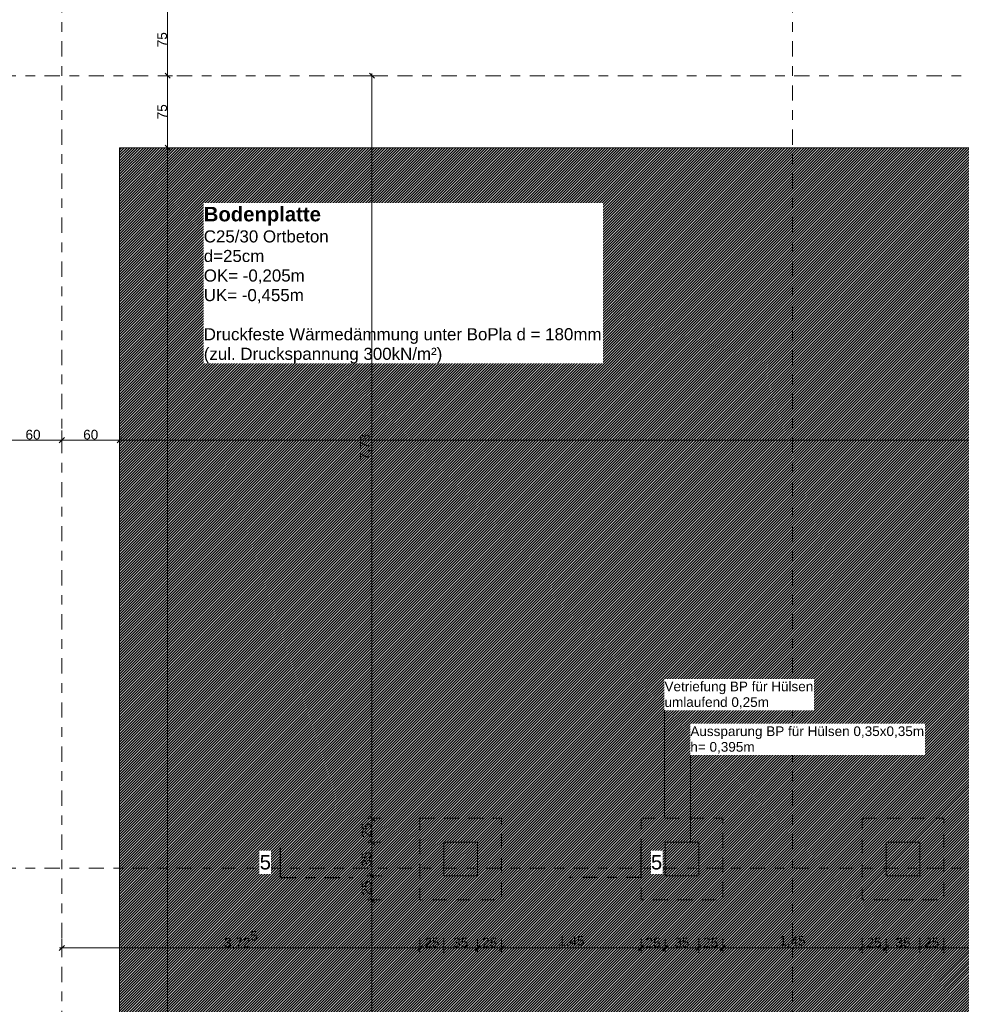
# Model space of a CAD drawing. Header units: metres. Extents: x -273 to 6, y -183 to 13.
# Tile 56 of 256: x -161 to -151, y -21 to -11. Entities that reach past the tile are written whole.
import ezdxf

# ---------------------------------------------------------------- set-up
doc = ezdxf.new("R2010")
doc.units = ezdxf.units.M
doc.header["$LTSCALE"] = 0.05
doc.header["$PDMODE"] = 1
doc.header["$PDSIZE"] = -2
doc.linetypes.add('ISO-02 Strichlinie', pattern=[3.81, 3.048, -0.762])
doc.linetypes.add('Linienart-53', pattern=[5.291531, 3.175, -1.058062, 0.352704, -0.705764])
doc.layers.get('0').update_dxf_attribs({"lineweight": 25})
for name, color, linetype, lineweight, true_color in [('30 -32 Gründung- 2 Flachgründungen u. Bodenplatten', 7, 'Continuous', 9, 0xff6633), ('70 -72 Beschriftung- 1 Beschriftung allgemein', 7, 'Continuous', 9, 0xff6633), ('70 -76 Bemaßung- 2 Allgemein', 7, 'Continuous', 5, 0x6666cc)]:
    doc.layers.add(name, color=color, linetype=linetype, lineweight=lineweight, true_color=true_color)
for name, color, linetype, lineweight in [('70 -71 Achsen- 1 Gebäudeachsen', 7, 'Linienart-53', 18), ('70 -72 Beschriftung- 6 Schnittverläufe', 7, 'Linienart-53', 25), ('Keine', 7, 'Continuous', 9)]:
    doc.layers.add(name, color=color, linetype=linetype, lineweight=lineweight)
doc.styles.add('Arial', font='arial.ttf')
doc.styles.add('Arial (bold)', font='arialbd.ttf')
doc.dimstyles.new('k+k_klein', dxfattribs={"dimtxt": 0.100689, "dimasz": 0.05302, "dimexe": 0.05, "dimexo": 0.15, "dimgap": 0.005, "dimtad": 1, "dimdec": 3, "dimtxsty": 'Arial', "dimblk": 'VW_SLASH-2', "dimblk1": 'VW_SLASH-2', "dimblk2": 'VW_SLASH-2', "dimcen": 0, "dimdle": 0.025, "dimadec": 3, "dimazin": 0, "dimtfac": 0.75, "dimtdec": 3, "dimtix": 1, "dimtmove": 0, "dimatfit": 0, "dimldrblk": 'VW_FILLEDARROW', "dimfxl": 0.1, "dimfxlon": 1, "dimfrac": 2, "dimtolj": 1, "dimarcsym": 0})

# ---------------------------------------------------------------- blocks, each defined once
blk = doc.blocks.new('_Achsen (3D)')
at = {"layer": '70 -71 Achsen- 1 Gebäudeachsen', "transparency": 33554687}
for p, q in [((-160.221, 3.8), (-160.221, -46.172)), ((-152.621, 3.8), (-152.621, -46.172)), ((-179.668, -11.697), (3.826, -11.697)), ((-179.668, -19.947), (3.826, -19.947))]:
    blk.add_line(p, q, dxfattribs=at)
blk = doc.blocks.new('Gruppe-2314')
at = {"layer": '30 -32 Gründung- 2 Flachgründungen u. Bodenplatten', "linetype": 'ISO-02 Strichlinie', "flags": 128}
for points in [[(-156.496, -19.427), (-155.646, -19.427), (-155.646, -20.277), (-156.496, -20.277)], [(-154.196, -19.427), (-153.346, -19.427), (-153.346, -20.277), (-154.196, -20.277)], [(-151.896, -19.427), (-151.046, -19.427), (-151.046, -20.277), (-151.896, -20.277)]]:
    blk.add_lwpolyline(points, close=True, dxfattribs=at)
at = {"layer": '70 -72 Beschriftung- 1 Beschriftung allgemein', "flags": 128}
for points in [[(-156.246, -19.677), (-155.896, -19.677), (-155.896, -20.027), (-156.246, -20.027)], [(-153.946, -19.677), (-153.596, -19.677), (-153.596, -20.027), (-153.946, -20.027)], [(-151.646, -19.677), (-151.296, -19.677), (-151.296, -20.027), (-151.646, -20.027)]]:
    blk.add_lwpolyline(points, close=True, dxfattribs=at)
blk = doc.blocks.new('_FU_2D LP5 (2D)')
at = {"layer": 'Keine', "linetype": 'Continuous', "lineweight": 0, "transparency": 33554511}
blk.add_hatch(color=43, dxfattribs=at).paths.add_polyline_path([(-159.62099996, -12.44704198), (-159.62099996, -39.34704198), (-154.37099996, -39.34704198), (-154.37099996, -37.69704198), (-150.87099996, -37.69704198), (-150.87099996, -39.34704198), (-146.77099996, -39.34704198), (-146.77099996, -37.69704198), (-143.27099996, -37.69704198), (-143.27099996, -39.34704198), (-139.17099996, -39.34704198), (-139.17099996, -37.69704198), (-135.67099996, -37.69704198), (-135.67099996, -39.34704198), (-131.57099996, -39.34704198), (-131.57099996, -37.69704198), (-128.07099996, -37.69704198), (-128.07099996, -39.34704198), (-123.97099996, -39.34704198), (-123.97099996, -37.69704198), (-120.47099996, -37.69704198), (-120.47099996, -39.34704198), (-116.37099996, -39.34704198), (-116.37099996, -37.69704198), (-112.87099996, -37.69704198), (-112.87099996, -39.34704198), (-108.77099996, -39.34704198), (-108.77099996, -37.69704198), (-105.27099996, -37.69704198), (-105.27099996, -39.34704198), (-100.02099996, -39.34704198), (-100.02099996, -12.44704198)])
at = {"layer": 'Keine', "linetype": 'Continuous', "lineweight": 18, "transparency": 33554511}
h = blk.add_hatch(dxfattribs=at)
h.set_pattern_fill('Schraffur rosa', color=211, style=0, pattern_type=2)
h.set_pattern_definition([(45, (-163.679892, -17.715123), (0.0141421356, -0.0141421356), [])])
h.paths.add_polyline_path([(-159.62099996, -12.44704198), (-159.62099996, -39.34704198), (-154.37099996, -39.34704198), (-154.37099996, -37.69704198), (-150.87099996, -37.69704198), (-150.87099996, -39.34704198), (-146.77099996, -39.34704198), (-146.77099996, -37.69704198), (-143.27099996, -37.69704198), (-143.27099996, -39.34704198), (-139.17099996, -39.34704198), (-139.17099996, -37.69704198), (-135.67099996, -37.69704198), (-135.67099996, -39.34704198), (-131.57099996, -39.34704198), (-131.57099996, -37.69704198), (-128.07099996, -37.69704198), (-128.07099996, -39.34704198), (-123.97099996, -39.34704198), (-123.97099996, -37.69704198), (-120.47099996, -37.69704198), (-120.47099996, -39.34704198), (-116.37099996, -39.34704198), (-116.37099996, -37.69704198), (-112.87099996, -37.69704198), (-112.87099996, -39.34704198), (-108.77099996, -39.34704198), (-108.77099996, -37.69704198), (-105.27099996, -37.69704198), (-105.27099996, -39.34704198), (-100.02099996, -39.34704198), (-100.02099996, -12.44704198)])
at = {"layer": '30 -32 Gründung- 2 Flachgründungen u. Bodenplatten', "flags": 128}
blk.add_lwpolyline([(-100.02099996, -10.94704198), (-160.82099996, -10.94704198), (-160.82099996, -11.09704198), (-176.02099996, -11.09704198), (-176.02099996, -12.29704198), (-160.82099996, -12.29704198), (-160.82099996, -40.04704198), (-159.62099996, -40.04704198), (-159.62099996, -12.44704198), (-100.02099996, -12.44704198)], dxfattribs=at)
at = {"layer": 'Keine', "flags": 128}
blk.add_lwpolyline([(-100.02099996, -12.44704198), (-159.62099996, -12.44704198), (-159.62099996, -39.34704198), (-154.37099996, -39.34704198), (-154.37099996, -37.69704198), (-150.87099996, -37.69704198), (-150.87099996, -39.34704198), (-146.77099996, -39.34704198), (-146.77099996, -37.69704198), (-143.27099996, -37.69704198), (-143.27099996, -39.34704198), (-139.17099996, -39.34704198), (-139.17099996, -37.69704198), (-135.67099996, -37.69704198), (-135.67099996, -39.34704198), (-131.57099996, -39.34704198)], dxfattribs=at)
blk.add_lwpolyline([(-100.02099996, -12.44704198), (-159.62099996, -12.44704198), (-159.62099996, -39.34704198), (-154.37099996, -39.34704198), (-154.37099996, -37.69704198), (-150.87099996, -37.69704198), (-150.87099996, -39.34704198), (-146.77099996, -39.34704198), (-146.77099996, -37.69704198), (-143.27099996, -37.69704198), (-143.27099996, -39.34704198), (-139.17099996, -39.34704198), (-139.17099996, -37.69704198), (-135.67099996, -37.69704198), (-135.67099996, -39.34704198), (-131.57099996, -39.34704198)], dxfattribs=at)
at = {"layer": '70 -72 Beschriftung- 1 Beschriftung allgemein', "color": 7}
blk.add_blockref('Gruppe-2314', (0, 0), dxfattribs=at)
blk = doc.blocks.new('Gruppe-2740')
at = {"color": 255}
blk.add_wipeout([(-158.745, -14.692), (-154.59, -14.692), (-154.59, -13.022), (-158.745, -13.022)], dxfattribs=at).dxf.layer = '70 -72 Beschriftung- 1 Beschriftung allgemein'
at = {"layer": '70 -72 Beschriftung- 1 Beschriftung allgemein', "insert": (-158.745, -13.062), "char_height": 0.15103, "attachment_point": 1, "line_spacing_factor": 0.970891, "style": 'Arial (bold)'}
blk.add_mtext('Bodenplatte{\\fArial|b0|i0|c0|p0;\\P}{\\fArial|b0|i0|c0|p0;\\H0.8333x;C25/30 Ortbeton\\Pd=25cm\\POK= -0,205m\\PUK= -0,455m\\P\\PDruckfeste Wärmedämmung unter BoPla d = 180mm\\P(zul. Druckspannung 300kN/m²)}', dxfattribs=at)
blk = doc.blocks.new('VW_SLASH-2')
at = {"color": 0, "linetype": 'ByBlock', "lineweight": -2, "transparency": 16777216}
blk.add_line((0.47, 0), (-1, 0), dxfattribs=at)
at = {"color": 0, "lineweight": 5, "transparency": 16777216, "flags": 128}
blk.add_lwpolyline([(0.5, 0.5), (-0.5, -0.5)], dxfattribs=at)
blk = doc.blocks.new('*D3619')
at = {"layer": '70 -76 Bemaßung- 2 Allgemein', "color": 0, "lineweight": -2}
for p, q in [((-159.221, -10.947), (-159.071, -10.947)), ((-159.121, -11.644), (-159.121, -11)), ((-159.221, -11.697), (-159.071, -11.697))]:
    blk.add_line(p, q, dxfattribs=at)
at = {"layer": 'Defpoints', "color": 0}
for p in [(-159.686, -10.947), (-159.121, -10.947), (-159.686, -11.697)]:
    blk.add_point(p, dxfattribs=at)
at = {"layer": '70 -76 Bemaßung- 2 Allgemein', "color": 0, "lineweight": -2, "xscale": 0.05302001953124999, "yscale": 0.05302001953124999, "zscale": 0.05302001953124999}
for p, rotation in [((-159.121, -10.947), 90), ((-159.121, -11.697), 270)]:
    blk.add_blockref('VW_SLASH-2', p, dxfattribs=dict(at, rotation=rotation))
at = {"layer": '70 -76 Bemaßung- 2 Allgemein', "color": 0, "insert": (-159.177, -11.322), "char_height": 0.1007, "attachment_point": 5, "rotation": 90, "style": 'Arial'}
blk.add_mtext('\\A1;75', dxfattribs=at)
blk = doc.blocks.new('VW_FILLEDARROW')
at = {"linetype": 'Continuous', "lineweight": 0, "transparency": 16777216}
blk.add_hatch(color=0, dxfattribs=at).paths.add_polyline_path([(-2.83, 0.76), (0, 0), (-2.83, -0.76)])
at = {"color": 0, "lineweight": 5, "transparency": 16777216, "flags": 128}
blk.add_lwpolyline([(-2.83, 0.76), (0, 0), (-2.83, -0.76)], close=True, dxfattribs=at)
blk = doc.blocks.new('*D3620')
at = {"layer": '70 -76 Bemaßung- 2 Allgemein', "color": 0, "lineweight": -2}
for p, q in [((-159.221, -11.697), (-159.071, -11.697)), ((-159.121, -12.394), (-159.121, -11.75)), ((-159.221, -12.447), (-159.071, -12.447))]:
    blk.add_line(p, q, dxfattribs=at)
at = {"layer": 'Defpoints', "color": 0}
for p in [(-159.686, -11.697), (-159.121, -11.697), (-159.621, -12.447)]:
    blk.add_point(p, dxfattribs=at)
at = {"layer": '70 -76 Bemaßung- 2 Allgemein', "color": 0, "lineweight": -2, "xscale": 0.05302001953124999, "yscale": 0.05302001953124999, "zscale": 0.05302001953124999}
for p, rotation in [((-159.121, -11.697), 90), ((-159.121, -12.447), 270)]:
    blk.add_blockref('VW_SLASH-2', p, dxfattribs=dict(at, rotation=rotation))
at = {"layer": '70 -76 Bemaßung- 2 Allgemein', "color": 0, "insert": (-159.177, -12.072), "char_height": 0.1007, "attachment_point": 5, "rotation": 90, "style": 'Arial'}
blk.add_mtext('\\A1;75', dxfattribs=at)
blk = doc.blocks.new('*D3621')
at = {"layer": '70 -76 Bemaßung- 2 Allgemein', "color": 0, "lineweight": -2}
for p, q in [((-159.221, -12.447), (-159.071, -12.447)), ((-159.121, -39.394), (-159.121, -12.5)), ((-159.221, -39.447), (-159.071, -39.447))]:
    blk.add_line(p, q, dxfattribs=at)
at = {"layer": 'Defpoints', "color": 0}
for p in [(-159.621, -12.447), (-159.121, -12.447), (-159.584, -39.447)]:
    blk.add_point(p, dxfattribs=at)
at = {"layer": '70 -76 Bemaßung- 2 Allgemein', "color": 0, "lineweight": -2, "xscale": 0.05302001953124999, "yscale": 0.05302001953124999, "zscale": 0.05302001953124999}
for p, rotation in [((-159.121, -12.447), 90), ((-159.121, -39.447), 270)]:
    blk.add_blockref('VW_SLASH-2', p, dxfattribs=dict(at, rotation=rotation))
at = {"layer": '70 -76 Bemaßung- 2 Allgemein', "color": 0, "insert": (-159.186, -25.947), "char_height": 0.1007, "attachment_point": 5, "rotation": 90, "style": 'Arial'}
blk.add_mtext('\\A1;27,00', dxfattribs=at)
blk = doc.blocks.new('*D3719')
at = {"layer": '70 -76 Bemaßung- 2 Allgemein', "color": 0, "lineweight": -2}
for p, q in [((-160.821, -15.391), (-160.821, -15.541)), ((-160.221, -15.391), (-160.221, -15.541)), ((-160.274, -15.491), (-160.768, -15.491))]:
    blk.add_line(p, q, dxfattribs=at)
at = {"layer": 'Defpoints', "color": 0}
for p in [(-160.821, -15.082), (-160.221, -15.082), (-160.821, -15.491)]:
    blk.add_point(p, dxfattribs=at)
at = {"layer": '70 -76 Bemaßung- 2 Allgemein', "color": 0, "lineweight": -2, "xscale": 0.05302001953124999, "yscale": 0.05302001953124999, "zscale": 0.05302001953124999, "rotation": 180}
blk.add_blockref('VW_SLASH-2', (-160.821, -15.491), dxfattribs=at)
at = {"layer": '70 -76 Bemaßung- 2 Allgemein', "color": 0, "lineweight": -2, "xscale": 0.05302001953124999, "yscale": 0.05302001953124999, "zscale": 0.05302001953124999}
blk.add_blockref('VW_SLASH-2', (-160.221, -15.491), dxfattribs=at)
at = {"layer": '70 -76 Bemaßung- 2 Allgemein', "color": 0, "insert": (-160.521, -15.434), "char_height": 0.1007, "attachment_point": 5, "style": 'Arial'}
blk.add_mtext('\\A1;60', dxfattribs=at)
blk = doc.blocks.new('*D3720')
at = {"layer": '70 -76 Bemaßung- 2 Allgemein', "color": 0, "lineweight": -2}
for p, q in [((-160.221, -15.391), (-160.221, -15.541)), ((-159.621, -15.391), (-159.621, -15.541)), ((-159.674, -15.491), (-160.168, -15.491))]:
    blk.add_line(p, q, dxfattribs=at)
at = {"layer": 'Defpoints', "color": 0}
for p in [(-160.221, -15.082), (-159.621, -15.082), (-160.221, -15.491)]:
    blk.add_point(p, dxfattribs=at)
at = {"layer": '70 -76 Bemaßung- 2 Allgemein', "color": 0, "lineweight": -2, "xscale": 0.05302001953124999, "yscale": 0.05302001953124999, "zscale": 0.05302001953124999, "rotation": 180}
blk.add_blockref('VW_SLASH-2', (-160.221, -15.491), dxfattribs=at)
at = {"layer": '70 -76 Bemaßung- 2 Allgemein', "color": 0, "lineweight": -2, "xscale": 0.05302001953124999, "yscale": 0.05302001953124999, "zscale": 0.05302001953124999}
blk.add_blockref('VW_SLASH-2', (-159.621, -15.491), dxfattribs=at)
at = {"layer": '70 -76 Bemaßung- 2 Allgemein', "color": 0, "insert": (-159.921, -15.434), "char_height": 0.1007, "attachment_point": 5, "style": 'Arial'}
blk.add_mtext('\\A1;60', dxfattribs=at)
blk = doc.blocks.new('*D3721')
at = {"layer": '70 -76 Bemaßung- 2 Allgemein', "color": 0, "lineweight": -2}
for p, q in [((-159.621, -15.391), (-159.621, -15.541)), ((-100.021, -15.391), (-100.021, -15.541)), ((-100.074, -15.491), (-159.568, -15.491))]:
    blk.add_line(p, q, dxfattribs=at)
at = {"layer": 'Defpoints', "color": 0}
for p in [(-100.021, -14.621), (-159.621, -15.082), (-159.621, -15.491)]:
    blk.add_point(p, dxfattribs=at)
at = {"layer": '70 -76 Bemaßung- 2 Allgemein', "color": 0, "lineweight": -2, "xscale": 0.05302001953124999, "yscale": 0.05302001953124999, "zscale": 0.05302001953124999, "rotation": 180}
blk.add_blockref('VW_SLASH-2', (-159.621, -15.491), dxfattribs=at)
at = {"layer": '70 -76 Bemaßung- 2 Allgemein', "color": 0, "lineweight": -2, "xscale": 0.05302001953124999, "yscale": 0.05302001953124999, "zscale": 0.05302001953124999}
blk.add_blockref('VW_SLASH-2', (-100.021, -15.491), dxfattribs=at)
at = {"layer": '70 -76 Bemaßung- 2 Allgemein', "color": 0, "insert": (-129.821, -15.425), "char_height": 0.1007, "attachment_point": 5, "style": 'Arial'}
blk.add_mtext('\\A1;59,60', dxfattribs=at)
blk = doc.blocks.new('Gruppe-2839')
at = {"color": 255}
for points in [[(-153.952, -18.302), (-152.396, -18.302), (-152.396, -17.977), (-153.952, -17.977)], [(-153.683, -18.768), (-151.241, -18.768), (-151.241, -18.443), (-153.683, -18.443)]]:
    blk.add_wipeout(points, dxfattribs=at).dxf.layer = '70 -72 Beschriftung- 1 Beschriftung allgemein'
at = {"layer": '70 -72 Beschriftung- 1 Beschriftung allgemein'}
for p, q in [((-153.952, -18.302), (-153.952, -19.427)), ((-153.683, -18.768), (-153.683, -19.677))]:
    blk.add_line(p, q, dxfattribs=at)
at = {"layer": '70 -72 Beschriftung- 1 Beschriftung allgemein', "char_height": 0.10069, "attachment_point": 1, "line_spacing_factor": 0.970891, "style": 'Arial'}
for s, insert in [('Vetriefung BP für Hülsen\\Pumlaufend 0,25m', (-153.952, -18.004)), ('Aussparung BP für Hülsen 0,35x0,35m\\Ph= 0,395m', (-153.683, -18.47))]:
    blk.add_mtext(s, dxfattribs=dict(at, insert=insert))
blk = doc.blocks.new('*D3935')
at = {"layer": '70 -76 Bemaßung- 2 Allgemein', "color": 0, "lineweight": -2}
for p, q in [((-160.221, -20.677), (-160.221, -20.827)), ((-156.496, -20.677), (-156.496, -20.827)), ((-156.549, -20.777), (-160.168, -20.777))]:
    blk.add_line(p, q, dxfattribs=at)
at = {"layer": 'Defpoints', "color": 0}
for p in [(-160.221, -19.947), (-156.496, -20.277), (-160.221, -20.777)]:
    blk.add_point(p, dxfattribs=at)
at = {"layer": '70 -76 Bemaßung- 2 Allgemein', "color": 0, "lineweight": -2, "xscale": 0.05302001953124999, "yscale": 0.05302001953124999, "zscale": 0.05302001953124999, "rotation": 180}
blk.add_blockref('VW_SLASH-2', (-160.221, -20.777), dxfattribs=at)
at = {"layer": '70 -76 Bemaßung- 2 Allgemein', "color": 0, "lineweight": -2, "xscale": 0.05302001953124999, "yscale": 0.05302001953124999, "zscale": 0.05302001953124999}
blk.add_blockref('VW_SLASH-2', (-156.496, -20.777), dxfattribs=at)
at = {"layer": '70 -76 Bemaßung- 2 Allgemein', "color": 0, "insert": (-158.358, -20.695), "char_height": 0.10069, "attachment_point": 5, "style": 'Arial'}
blk.add_mtext('\\A1;3,72\\S5^ ;', dxfattribs=at)
blk = doc.blocks.new('*D3936')
at = {"layer": '70 -76 Bemaßung- 2 Allgemein', "color": 0, "lineweight": -2}
for p, q in [((-156.496, -20.677), (-156.496, -20.827)), ((-156.246, -20.677), (-156.246, -20.827)), ((-156.299, -20.777), (-156.443, -20.777))]:
    blk.add_line(p, q, dxfattribs=at)
at = {"layer": 'Defpoints', "color": 0}
for p in [(-156.246, -19.947), (-156.496, -20.277), (-156.496, -20.777)]:
    blk.add_point(p, dxfattribs=at)
at = {"layer": '70 -76 Bemaßung- 2 Allgemein', "color": 0, "lineweight": -2, "xscale": 0.05302001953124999, "yscale": 0.05302001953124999, "zscale": 0.05302001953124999, "rotation": 180}
blk.add_blockref('VW_SLASH-2', (-156.496, -20.777), dxfattribs=at)
at = {"layer": '70 -76 Bemaßung- 2 Allgemein', "color": 0, "lineweight": -2, "xscale": 0.05302001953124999, "yscale": 0.05302001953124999, "zscale": 0.05302001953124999}
blk.add_blockref('VW_SLASH-2', (-156.246, -20.777), dxfattribs=at)
at = {"layer": '70 -76 Bemaßung- 2 Allgemein', "color": 0, "insert": (-156.371, -20.721), "char_height": 0.1007, "attachment_point": 5, "style": 'Arial'}
blk.add_mtext('\\A1;25', dxfattribs=at)
blk = doc.blocks.new('*D3937')
at = {"layer": '70 -76 Bemaßung- 2 Allgemein', "color": 0, "lineweight": -2}
for p, q in [((-156.246, -20.677), (-156.246, -20.827)), ((-155.896, -20.677), (-155.896, -20.827)), ((-155.949, -20.777), (-156.193, -20.777))]:
    blk.add_line(p, q, dxfattribs=at)
at = {"layer": 'Defpoints', "color": 0}
for p in [(-156.246, -19.947), (-155.896, -20.027), (-156.246, -20.777)]:
    blk.add_point(p, dxfattribs=at)
at = {"layer": '70 -76 Bemaßung- 2 Allgemein', "color": 0, "lineweight": -2, "xscale": 0.05302001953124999, "yscale": 0.05302001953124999, "zscale": 0.05302001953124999, "rotation": 180}
blk.add_blockref('VW_SLASH-2', (-156.246, -20.777), dxfattribs=at)
at = {"layer": '70 -76 Bemaßung- 2 Allgemein', "color": 0, "lineweight": -2, "xscale": 0.05302001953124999, "yscale": 0.05302001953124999, "zscale": 0.05302001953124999}
blk.add_blockref('VW_SLASH-2', (-155.896, -20.777), dxfattribs=at)
at = {"layer": '70 -76 Bemaßung- 2 Allgemein', "color": 0, "insert": (-156.071, -20.721), "char_height": 0.1007, "attachment_point": 5, "style": 'Arial'}
blk.add_mtext('\\A1;35', dxfattribs=at)
blk = doc.blocks.new('*D3938')
at = {"layer": '70 -76 Bemaßung- 2 Allgemein', "color": 0, "lineweight": -2}
for p, q in [((-155.896, -20.677), (-155.896, -20.827)), ((-155.646, -20.677), (-155.646, -20.827)), ((-155.699, -20.777), (-155.843, -20.777))]:
    blk.add_line(p, q, dxfattribs=at)
at = {"layer": 'Defpoints', "color": 0}
for p in [(-155.896, -20.027), (-155.646, -20.277), (-155.896, -20.777)]:
    blk.add_point(p, dxfattribs=at)
at = {"layer": '70 -76 Bemaßung- 2 Allgemein', "color": 0, "lineweight": -2, "xscale": 0.05302001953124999, "yscale": 0.05302001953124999, "zscale": 0.05302001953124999, "rotation": 180}
blk.add_blockref('VW_SLASH-2', (-155.896, -20.777), dxfattribs=at)
at = {"layer": '70 -76 Bemaßung- 2 Allgemein', "color": 0, "lineweight": -2, "xscale": 0.05302001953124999, "yscale": 0.05302001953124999, "zscale": 0.05302001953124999}
blk.add_blockref('VW_SLASH-2', (-155.646, -20.777), dxfattribs=at)
at = {"layer": '70 -76 Bemaßung- 2 Allgemein', "color": 0, "insert": (-155.771, -20.721), "char_height": 0.1007, "attachment_point": 5, "style": 'Arial'}
blk.add_mtext('\\A1;25', dxfattribs=at)
blk = doc.blocks.new('*D3939')
at = {"layer": '70 -76 Bemaßung- 2 Allgemein', "color": 0, "lineweight": -2}
for p, q in [((-155.646, -20.677), (-155.646, -20.827)), ((-154.196, -20.677), (-154.196, -20.827)), ((-154.249, -20.777), (-155.593, -20.777))]:
    blk.add_line(p, q, dxfattribs=at)
at = {"layer": 'Defpoints', "color": 0}
for p in [(-155.646, -20.277), (-154.196, -20.277), (-155.646, -20.777)]:
    blk.add_point(p, dxfattribs=at)
at = {"layer": '70 -76 Bemaßung- 2 Allgemein', "color": 0, "lineweight": -2, "xscale": 0.05302001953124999, "yscale": 0.05302001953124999, "zscale": 0.05302001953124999, "rotation": 180}
blk.add_blockref('VW_SLASH-2', (-155.646, -20.777), dxfattribs=at)
at = {"layer": '70 -76 Bemaßung- 2 Allgemein', "color": 0, "lineweight": -2, "xscale": 0.05302001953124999, "yscale": 0.05302001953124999, "zscale": 0.05302001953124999}
blk.add_blockref('VW_SLASH-2', (-154.196, -20.777), dxfattribs=at)
at = {"layer": '70 -76 Bemaßung- 2 Allgemein', "color": 0, "insert": (-154.921, -20.712), "char_height": 0.1007, "attachment_point": 5, "style": 'Arial'}
blk.add_mtext('\\A1;1,45', dxfattribs=at)
blk = doc.blocks.new('*D3940')
at = {"layer": '70 -76 Bemaßung- 2 Allgemein', "color": 0, "lineweight": -2}
for p, q in [((-154.196, -20.677), (-154.196, -20.827)), ((-153.946, -20.677), (-153.946, -20.827)), ((-153.999, -20.777), (-154.143, -20.777))]:
    blk.add_line(p, q, dxfattribs=at)
at = {"layer": 'Defpoints', "color": 0}
for p in [(-153.946, -20.027), (-154.196, -20.277), (-154.196, -20.777)]:
    blk.add_point(p, dxfattribs=at)
at = {"layer": '70 -76 Bemaßung- 2 Allgemein', "color": 0, "lineweight": -2, "xscale": 0.05302001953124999, "yscale": 0.05302001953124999, "zscale": 0.05302001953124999, "rotation": 180}
blk.add_blockref('VW_SLASH-2', (-154.196, -20.777), dxfattribs=at)
at = {"layer": '70 -76 Bemaßung- 2 Allgemein', "color": 0, "lineweight": -2, "xscale": 0.05302001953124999, "yscale": 0.05302001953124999, "zscale": 0.05302001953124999}
blk.add_blockref('VW_SLASH-2', (-153.946, -20.777), dxfattribs=at)
at = {"layer": '70 -76 Bemaßung- 2 Allgemein', "color": 0, "insert": (-154.071, -20.721), "char_height": 0.1007, "attachment_point": 5, "style": 'Arial'}
blk.add_mtext('\\A1;25', dxfattribs=at)
blk = doc.blocks.new('*D3941')
at = {"layer": '70 -76 Bemaßung- 2 Allgemein', "color": 0, "lineweight": -2}
for p, q in [((-153.946, -20.677), (-153.946, -20.827)), ((-153.596, -20.677), (-153.596, -20.827)), ((-153.649, -20.777), (-153.893, -20.777))]:
    blk.add_line(p, q, dxfattribs=at)
at = {"layer": 'Defpoints', "color": 0}
for p in [(-153.946, -20.027), (-153.596, -20.027), (-153.946, -20.777)]:
    blk.add_point(p, dxfattribs=at)
at = {"layer": '70 -76 Bemaßung- 2 Allgemein', "color": 0, "lineweight": -2, "xscale": 0.05302001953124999, "yscale": 0.05302001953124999, "zscale": 0.05302001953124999, "rotation": 180}
blk.add_blockref('VW_SLASH-2', (-153.946, -20.777), dxfattribs=at)
at = {"layer": '70 -76 Bemaßung- 2 Allgemein', "color": 0, "lineweight": -2, "xscale": 0.05302001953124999, "yscale": 0.05302001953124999, "zscale": 0.05302001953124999}
blk.add_blockref('VW_SLASH-2', (-153.596, -20.777), dxfattribs=at)
at = {"layer": '70 -76 Bemaßung- 2 Allgemein', "color": 0, "insert": (-153.771, -20.721), "char_height": 0.1007, "attachment_point": 5, "style": 'Arial'}
blk.add_mtext('\\A1;35', dxfattribs=at)
blk = doc.blocks.new('*D3942')
at = {"layer": '70 -76 Bemaßung- 2 Allgemein', "color": 0, "lineweight": -2}
for p, q in [((-153.596, -20.677), (-153.596, -20.827)), ((-153.346, -20.677), (-153.346, -20.827)), ((-153.399, -20.777), (-153.543, -20.777))]:
    blk.add_line(p, q, dxfattribs=at)
at = {"layer": 'Defpoints', "color": 0}
for p in [(-153.596, -20.027), (-153.346, -20.277), (-153.596, -20.777)]:
    blk.add_point(p, dxfattribs=at)
at = {"layer": '70 -76 Bemaßung- 2 Allgemein', "color": 0, "lineweight": -2, "xscale": 0.05302001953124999, "yscale": 0.05302001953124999, "zscale": 0.05302001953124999, "rotation": 180}
blk.add_blockref('VW_SLASH-2', (-153.596, -20.777), dxfattribs=at)
at = {"layer": '70 -76 Bemaßung- 2 Allgemein', "color": 0, "lineweight": -2, "xscale": 0.05302001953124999, "yscale": 0.05302001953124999, "zscale": 0.05302001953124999}
blk.add_blockref('VW_SLASH-2', (-153.346, -20.777), dxfattribs=at)
at = {"layer": '70 -76 Bemaßung- 2 Allgemein', "color": 0, "insert": (-153.471, -20.721), "char_height": 0.1007, "attachment_point": 5, "style": 'Arial'}
blk.add_mtext('\\A1;25', dxfattribs=at)
blk = doc.blocks.new('*D3943')
at = {"layer": '70 -76 Bemaßung- 2 Allgemein', "color": 0, "lineweight": -2}
for p, q in [((-153.346, -20.677), (-153.346, -20.827)), ((-151.896, -20.677), (-151.896, -20.827)), ((-151.949, -20.777), (-153.293, -20.777))]:
    blk.add_line(p, q, dxfattribs=at)
at = {"layer": 'Defpoints', "color": 0}
for p in [(-153.346, -20.277), (-151.896, -20.277), (-153.346, -20.777)]:
    blk.add_point(p, dxfattribs=at)
at = {"layer": '70 -76 Bemaßung- 2 Allgemein', "color": 0, "lineweight": -2, "xscale": 0.05302001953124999, "yscale": 0.05302001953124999, "zscale": 0.05302001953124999, "rotation": 180}
blk.add_blockref('VW_SLASH-2', (-153.346, -20.777), dxfattribs=at)
at = {"layer": '70 -76 Bemaßung- 2 Allgemein', "color": 0, "lineweight": -2, "xscale": 0.05302001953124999, "yscale": 0.05302001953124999, "zscale": 0.05302001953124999}
blk.add_blockref('VW_SLASH-2', (-151.896, -20.777), dxfattribs=at)
at = {"layer": '70 -76 Bemaßung- 2 Allgemein', "color": 0, "insert": (-152.621, -20.712), "char_height": 0.1007, "attachment_point": 5, "style": 'Arial'}
blk.add_mtext('\\A1;1,45', dxfattribs=at)
blk = doc.blocks.new('*D3944')
at = {"layer": '70 -76 Bemaßung- 2 Allgemein', "color": 0, "lineweight": -2}
for p, q in [((-151.896, -20.677), (-151.896, -20.827)), ((-151.646, -20.677), (-151.646, -20.827)), ((-151.699, -20.777), (-151.843, -20.777))]:
    blk.add_line(p, q, dxfattribs=at)
at = {"layer": 'Defpoints', "color": 0}
for p in [(-151.646, -20.027), (-151.896, -20.277), (-151.896, -20.777)]:
    blk.add_point(p, dxfattribs=at)
at = {"layer": '70 -76 Bemaßung- 2 Allgemein', "color": 0, "lineweight": -2, "xscale": 0.05302001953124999, "yscale": 0.05302001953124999, "zscale": 0.05302001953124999, "rotation": 180}
blk.add_blockref('VW_SLASH-2', (-151.896, -20.777), dxfattribs=at)
at = {"layer": '70 -76 Bemaßung- 2 Allgemein', "color": 0, "lineweight": -2, "xscale": 0.05302001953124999, "yscale": 0.05302001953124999, "zscale": 0.05302001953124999}
blk.add_blockref('VW_SLASH-2', (-151.646, -20.777), dxfattribs=at)
at = {"layer": '70 -76 Bemaßung- 2 Allgemein', "color": 0, "insert": (-151.771, -20.721), "char_height": 0.1007, "attachment_point": 5, "style": 'Arial'}
blk.add_mtext('\\A1;25', dxfattribs=at)
blk = doc.blocks.new('*D3945')
at = {"layer": '70 -76 Bemaßung- 2 Allgemein', "color": 0, "lineweight": -2}
for p, q in [((-151.646, -20.677), (-151.646, -20.827)), ((-151.296, -20.677), (-151.296, -20.827)), ((-151.349, -20.777), (-151.593, -20.777))]:
    blk.add_line(p, q, dxfattribs=at)
at = {"layer": 'Defpoints', "color": 0}
for p in [(-151.646, -20.027), (-151.296, -20.027), (-151.646, -20.777)]:
    blk.add_point(p, dxfattribs=at)
at = {"layer": '70 -76 Bemaßung- 2 Allgemein', "color": 0, "lineweight": -2, "xscale": 0.05302001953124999, "yscale": 0.05302001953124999, "zscale": 0.05302001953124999, "rotation": 180}
blk.add_blockref('VW_SLASH-2', (-151.646, -20.777), dxfattribs=at)
at = {"layer": '70 -76 Bemaßung- 2 Allgemein', "color": 0, "lineweight": -2, "xscale": 0.05302001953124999, "yscale": 0.05302001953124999, "zscale": 0.05302001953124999}
blk.add_blockref('VW_SLASH-2', (-151.296, -20.777), dxfattribs=at)
at = {"layer": '70 -76 Bemaßung- 2 Allgemein', "color": 0, "insert": (-151.471, -20.721), "char_height": 0.1007, "attachment_point": 5, "style": 'Arial'}
blk.add_mtext('\\A1;35', dxfattribs=at)
blk = doc.blocks.new('*D3946')
at = {"layer": '70 -76 Bemaßung- 2 Allgemein', "color": 0, "lineweight": -2}
for p, q in [((-151.296, -20.677), (-151.296, -20.827)), ((-151.046, -20.677), (-151.046, -20.827)), ((-151.099, -20.777), (-151.243, -20.777))]:
    blk.add_line(p, q, dxfattribs=at)
at = {"layer": 'Defpoints', "color": 0}
for p in [(-151.296, -20.027), (-151.046, -20.277), (-151.296, -20.777)]:
    blk.add_point(p, dxfattribs=at)
at = {"layer": '70 -76 Bemaßung- 2 Allgemein', "color": 0, "lineweight": -2, "xscale": 0.05302001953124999, "yscale": 0.05302001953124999, "zscale": 0.05302001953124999, "rotation": 180}
blk.add_blockref('VW_SLASH-2', (-151.296, -20.777), dxfattribs=at)
at = {"layer": '70 -76 Bemaßung- 2 Allgemein', "color": 0, "lineweight": -2, "xscale": 0.05302001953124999, "yscale": 0.05302001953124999, "zscale": 0.05302001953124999}
blk.add_blockref('VW_SLASH-2', (-151.046, -20.777), dxfattribs=at)
at = {"layer": '70 -76 Bemaßung- 2 Allgemein', "color": 0, "insert": (-151.171, -20.721), "char_height": 0.1007, "attachment_point": 5, "style": 'Arial'}
blk.add_mtext('\\A1;25', dxfattribs=at)
blk = doc.blocks.new('*D3947')
at = {"layer": '70 -76 Bemaßung- 2 Allgemein', "color": 0, "lineweight": -2}
for p, q in [((-151.046, -20.677), (-151.046, -20.827)), ((-149.596, -20.677), (-149.596, -20.827)), ((-149.649, -20.777), (-150.993, -20.777))]:
    blk.add_line(p, q, dxfattribs=at)
at = {"layer": 'Defpoints', "color": 0}
for p in [(-151.046, -20.277), (-149.596, -20.277), (-151.046, -20.777)]:
    blk.add_point(p, dxfattribs=at)
at = {"layer": '70 -76 Bemaßung- 2 Allgemein', "color": 0, "lineweight": -2, "xscale": 0.05302001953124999, "yscale": 0.05302001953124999, "zscale": 0.05302001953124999, "rotation": 180}
blk.add_blockref('VW_SLASH-2', (-151.046, -20.777), dxfattribs=at)
at = {"layer": '70 -76 Bemaßung- 2 Allgemein', "color": 0, "lineweight": -2, "xscale": 0.05302001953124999, "yscale": 0.05302001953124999, "zscale": 0.05302001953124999}
blk.add_blockref('VW_SLASH-2', (-149.596, -20.777), dxfattribs=at)
at = {"layer": '70 -76 Bemaßung- 2 Allgemein', "color": 0, "insert": (-150.321, -20.712), "char_height": 0.1007, "attachment_point": 5, "style": 'Arial'}
blk.add_mtext('\\A1;1,45', dxfattribs=at)
blk = doc.blocks.new('*D3991')
at = {"layer": '70 -76 Bemaßung- 2 Allgemein', "color": 0, "lineweight": -2}
for p, q in [((-156.896, -11.697), (-157.046, -11.697)), ((-156.996, -19.374), (-156.996, -11.75)), ((-156.896, -19.427), (-157.046, -19.427))]:
    blk.add_line(p, q, dxfattribs=at)
at = {"layer": 'Defpoints', "color": 0}
for p in [(-156.996, -11.697), (-156.566, -11.697), (-156.496, -19.427)]:
    blk.add_point(p, dxfattribs=at)
at = {"layer": '70 -76 Bemaßung- 2 Allgemein', "color": 0, "lineweight": -2, "xscale": 0.05302001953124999, "yscale": 0.05302001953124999, "zscale": 0.05302001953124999}
for p, rotation in [((-156.996, -11.697), 90), ((-156.996, -19.427), 270)]:
    blk.add_blockref('VW_SLASH-2', p, dxfattribs=dict(at, rotation=rotation))
at = {"layer": '70 -76 Bemaßung- 2 Allgemein', "color": 0, "insert": (-157.061, -15.562), "char_height": 0.1007, "attachment_point": 5, "rotation": 90, "style": 'Arial'}
blk.add_mtext('\\A1;7,73', dxfattribs=at)
blk = doc.blocks.new('*D3992')
at = {"layer": '70 -76 Bemaßung- 2 Allgemein', "color": 0, "lineweight": -2}
for p, q in [((-156.896, -19.427), (-157.046, -19.427)), ((-156.996, -19.624), (-156.996, -19.48)), ((-156.896, -19.677), (-157.046, -19.677))]:
    blk.add_line(p, q, dxfattribs=at)
at = {"layer": 'Defpoints', "color": 0}
for p in [(-156.996, -19.427), (-156.496, -19.427), (-156.246, -19.677)]:
    blk.add_point(p, dxfattribs=at)
at = {"layer": '70 -76 Bemaßung- 2 Allgemein', "color": 0, "lineweight": -2, "xscale": 0.05302001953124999, "yscale": 0.05302001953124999, "zscale": 0.05302001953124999}
for p, rotation in [((-156.996, -19.427), 90), ((-156.996, -19.677), 270)]:
    blk.add_blockref('VW_SLASH-2', p, dxfattribs=dict(at, rotation=rotation))
at = {"layer": '70 -76 Bemaßung- 2 Allgemein', "color": 0, "insert": (-157.052, -19.552), "char_height": 0.1007, "attachment_point": 5, "rotation": 90, "style": 'Arial'}
blk.add_mtext('\\A1;25', dxfattribs=at)
blk = doc.blocks.new('*D3993')
at = {"layer": '70 -76 Bemaßung- 2 Allgemein', "color": 0, "lineweight": -2}
for p, q in [((-156.896, -19.677), (-157.046, -19.677)), ((-156.996, -19.974), (-156.996, -19.73)), ((-156.896, -20.027), (-157.046, -20.027))]:
    blk.add_line(p, q, dxfattribs=at)
at = {"layer": 'Defpoints', "color": 0}
for p in [(-156.996, -19.677), (-156.246, -19.677), (-156.246, -20.027)]:
    blk.add_point(p, dxfattribs=at)
at = {"layer": '70 -76 Bemaßung- 2 Allgemein', "color": 0, "lineweight": -2, "xscale": 0.05302001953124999, "yscale": 0.05302001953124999, "zscale": 0.05302001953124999}
for p, rotation in [((-156.996, -19.677), 90), ((-156.996, -20.027), 270)]:
    blk.add_blockref('VW_SLASH-2', p, dxfattribs=dict(at, rotation=rotation))
at = {"layer": '70 -76 Bemaßung- 2 Allgemein', "color": 0, "insert": (-157.052, -19.852), "char_height": 0.1007, "attachment_point": 5, "rotation": 90, "style": 'Arial'}
blk.add_mtext('\\A1;35', dxfattribs=at)
blk = doc.blocks.new('*D3994')
at = {"layer": '70 -76 Bemaßung- 2 Allgemein', "color": 0, "lineweight": -2}
for p, q in [((-156.896, -20.027), (-157.046, -20.027)), ((-156.996, -20.224), (-156.996, -20.08)), ((-156.896, -20.277), (-157.046, -20.277))]:
    blk.add_line(p, q, dxfattribs=at)
at = {"layer": 'Defpoints', "color": 0}
for p in [(-156.996, -20.027), (-156.246, -20.027), (-156.496, -20.277)]:
    blk.add_point(p, dxfattribs=at)
at = {"layer": '70 -76 Bemaßung- 2 Allgemein', "color": 0, "lineweight": -2, "xscale": 0.05302001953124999, "yscale": 0.05302001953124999, "zscale": 0.05302001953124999}
for p, rotation in [((-156.996, -20.027), 90), ((-156.996, -20.277), 270)]:
    blk.add_blockref('VW_SLASH-2', p, dxfattribs=dict(at, rotation=rotation))
at = {"layer": '70 -76 Bemaßung- 2 Allgemein', "color": 0, "insert": (-157.052, -20.152), "char_height": 0.1007, "attachment_point": 5, "rotation": 90, "style": 'Arial'}
blk.add_mtext('\\A1;25', dxfattribs=at)
blk = doc.blocks.new('*D3995')
at = {"layer": '70 -76 Bemaßung- 2 Allgemein', "color": 0, "lineweight": -2}
for p, q in [((-156.896, -20.277), (-157.046, -20.277)), ((-156.996, -25.054), (-156.996, -20.33)), ((-157.096, -25.107), (-156.946, -25.107))]:
    blk.add_line(p, q, dxfattribs=at)
at = {"layer": 'Defpoints', "color": 0}
for p in [(-156.996, -20.277), (-156.496, -20.277), (-157.646, -25.107)]:
    blk.add_point(p, dxfattribs=at)
at = {"layer": '70 -76 Bemaßung- 2 Allgemein', "color": 0, "lineweight": -2, "xscale": 0.05302001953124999, "yscale": 0.05302001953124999, "zscale": 0.05302001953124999}
for p, rotation in [((-156.996, -20.277), 90), ((-156.996, -25.107), 270)]:
    blk.add_blockref('VW_SLASH-2', p, dxfattribs=dict(at, rotation=rotation))
at = {"layer": '70 -76 Bemaßung- 2 Allgemein', "color": 0, "insert": (-157.061, -22.692), "char_height": 0.1007, "attachment_point": 5, "rotation": 90, "style": 'Arial'}
blk.add_mtext('\\A1;4,83', dxfattribs=at)
blk = doc.blocks.new('Gruppe-2875')
at = {"layer": '70 -72 Beschriftung- 6 Schnittverläufe', "transparency": 33554687}
for p, q in [((-157.946, -20.044), (-157.196, -20.044)), ((-154.193, -20.044), (-154.943, -20.044))]:
    blk.add_line(p, q, dxfattribs=at)
at = {"layer": 'Keine', "color": 7, "linetype": 'Continuous', "lineweight": 25, "transparency": 33554687}
for p, q in [((-157.946, -20.044), (-157.946, -19.726)), ((-154.193, -20.044), (-154.193, -19.726))]:
    blk.add_line(p, q, dxfattribs=at)
at = {"color": 255, "linetype": 'Continuous', "lineweight": 5, "transparency": 33554687}
for points in [[(-158.168, -20.007), (-158.046, -20.007), (-158.046, -19.763), (-158.168, -19.763)], [(-154.093, -20.007), (-153.971, -20.007), (-153.971, -19.763), (-154.093, -19.763)]]:
    blk.add_wipeout(points, dxfattribs=at).dxf.layer = 'Keine'
at = {"layer": 'Keine', "color": 7, "transparency": 33554687, "char_height": 0.151, "line_spacing_factor": 0.970891, "style": 'Arial'}
for insert, attachment_point in [((-158.046, -19.885), 6), ((-154.093, -19.885), 4)]:
    blk.add_mtext('5', dxfattribs=dict(at, insert=insert, attachment_point=attachment_point))
blk = doc.blocks.new('Gruppe-2814')
at = {"layer": '70 -76 Bemaßung- 2 Allgemein'}
for base, p1, p2, text, picture, middle in [((-159.12099996, -10.94704198), (-159.68599996, -11.69704198), (-159.68599996, -10.94704198), '75', '*D3619', (-159.17720015, -11.32204198)), ((-159.12099996, -11.69704198), (-159.62099996, -12.44704198), (-159.68599996, -11.69704198), '75', '*D3620', (-159.17720015, -12.07204198)), ((-159.12099996, -12.44704198), (-159.58402831, -39.44704198), (-159.62099996, -12.44704198), '27,00', '*D3621', (-159.1864635, -25.94704198))]:
    dim = blk.add_linear_dim(base=base, p1=p1, p2=p2, angle=270, text=text, dimstyle='k+k_klein', override={"dimtxt": 0.100689, "dimgap": 0.005, "dimdec": 8, "dimpost": '<>', "dimtxsty": 'Arial', "dimtmove": 2}, dxfattribs=at)
    dim.commit()
    dim.dimension.update_dxf_attribs({"geometry": picture, "text_midpoint": middle})
blk = doc.blocks.new('Gruppe-2819')
at = {"layer": '70 -76 Bemaßung- 2 Allgemein'}
for base, p1, p2, text, picture, middle in [((-159.62099996, -15.49065186), (-100.02099996, -14.62112733), (-159.62099996, -15.0819391), '59,60', '*D3721', (-129.82099996, -15.42518832)), ((-160.82099996, -15.49065186), (-160.22099996, -15.0819391), (-160.82099996, -15.0819391), '60', '*D3719', (-160.52099996, -15.4342503)), ((-160.22099996, -15.49065186), (-159.62099996, -15.0819391), (-160.22099996, -15.0819391), '60', '*D3720', (-159.92099996, -15.4342503))]:
    dim = blk.add_linear_dim(base=base, p1=p1, p2=p2, text=text, dimstyle='k+k_klein', override={"dimtxt": 0.100689, "dimgap": 0.005, "dimdec": 8, "dimpost": '<>', "dimtxsty": 'Arial', "dimtmove": 2}, dxfattribs=at)
    dim.commit()
    dim.dimension.update_dxf_attribs({"geometry": picture, "text_midpoint": middle})
blk = doc.blocks.new('Gruppe-2843')
at = {"layer": '70 -76 Bemaßung- 2 Allgemein'}
for base, p1, p2, text, picture, middle in [((-160.22099996, -20.77704198), (-156.49599996, -20.27704198), (-160.22099996, -19.94704198), '3,72\\S5^ ;', '*D3935', (-158.35849996, -20.69484735)), ((-156.49599996, -20.77704198), (-156.24599996, -19.94704198), (-156.49599996, -20.27704198), '25', '*D3936', (-156.37099996, -20.72064042)), ((-156.24599996, -20.77704198), (-155.89599996, -20.02704198), (-156.24599996, -19.94704198), '35', '*D3937', (-156.07099996, -20.72064042)), ((-155.89599996, -20.77704198), (-155.64599996, -20.27704198), (-155.89599996, -20.02704198), '25', '*D3938', (-155.77099996, -20.72064042)), ((-154.19599996, -20.77704198), (-153.94599996, -20.02704198), (-154.19599996, -20.27704198), '25', '*D3940', (-154.07099996, -20.72064042)), ((-153.94599996, -20.77704198), (-153.59599996, -20.02704198), (-153.94599996, -20.02704198), '35', '*D3941', (-153.77099996, -20.72064042)), ((-153.59599996, -20.77704198), (-153.34599996, -20.27704198), (-153.59599996, -20.02704198), '25', '*D3942', (-153.47099996, -20.72064042)), ((-151.89599996, -20.77704198), (-151.64599996, -20.02704198), (-151.89599996, -20.27704198), '25', '*D3944', (-151.77099996, -20.72064042)), ((-151.64599996, -20.77704198), (-151.29599996, -20.02704198), (-151.64599996, -20.02704198), '35', '*D3945', (-151.47099996, -20.72064042)), ((-151.29599996, -20.77704198), (-151.04599996, -20.27704198), (-151.29599996, -20.02704198), '25', '*D3946', (-151.17099996, -20.72064042)), ((-155.64599996, -20.77704198), (-154.19599996, -20.27704198), (-155.64599996, -20.27704198), '1,45', '*D3939', (-154.92099996, -20.71157844)), ((-153.34599996, -20.77704198), (-151.89599996, -20.27704198), (-153.34599996, -20.27704198), '1,45', '*D3943', (-152.62099996, -20.71157844)), ((-151.04599996, -20.77704198), (-149.59599996, -20.27704198), (-151.04599996, -20.27704198), '1,45', '*D3947', (-150.32099996, -20.71157844))]:
    dim = blk.add_linear_dim(base=base, p1=p1, p2=p2, text=text, dimstyle='k+k_klein', override={"dimtxt": 0.100689, "dimgap": 0.005, "dimdec": 8, "dimpost": '<>', "dimtxsty": 'Arial', "dimtmove": 2}, dxfattribs=at)
    dim.commit()
    dim.dimension.update_dxf_attribs({"geometry": picture, "text_midpoint": middle})
blk = doc.blocks.new('Gruppe-2845')
at = {"layer": '70 -76 Bemaßung- 2 Allgemein'}
for base, p1, p2, text, picture, middle in [((-156.99599996, -11.69704198), (-156.49599996, -19.42704198), (-156.56634673, -11.69704198), '7,73', '*D3991', (-157.0614635, -15.56204198)), ((-156.99599996, -19.42704198), (-156.24599996, -19.67704198), (-156.49599996, -19.42704198), '25', '*D3992', (-157.05240152, -19.55204198)), ((-156.99599996, -19.67704198), (-156.24599996, -20.02704198), (-156.24599996, -19.67704198), '35', '*D3993', (-157.05240152, -19.85204198)), ((-156.99599996, -20.02704198), (-156.49599996, -20.27704198), (-156.24599996, -20.02704198), '25', '*D3994', (-157.05240152, -20.15204198)), ((-156.99599996, -20.27704198), (-157.64599996, -25.10704198), (-156.49599996, -20.27704198), '4,83', '*D3995', (-157.0614635, -22.69204198))]:
    dim = blk.add_linear_dim(base=base, p1=p1, p2=p2, angle=270, text=text, dimstyle='k+k_klein', override={"dimtxt": 0.100689, "dimgap": 0.005, "dimdec": 8, "dimpost": '<>', "dimtxsty": 'Arial', "dimtmove": 2}, dxfattribs=at)
    dim.commit()
    dim.dimension.update_dxf_attribs({"geometry": picture, "text_midpoint": middle})
blk = doc.blocks.new('_FU_2D Bemaßung_ Beschriftung (3D)')
at = {"layer": '70 -72 Beschriftung- 1 Beschriftung allgemein', "color": 7}
for name in ['Gruppe-2740', 'Gruppe-2839']:
    blk.add_blockref(name, (0, 0), dxfattribs=at)
at = {"layer": '70 -76 Bemaßung- 2 Allgemein'}
for name in ['Gruppe-2814', 'Gruppe-2843']:
    blk.add_blockref(name, (0, 0), dxfattribs=at)
for name in ['Gruppe-2845', 'Gruppe-2819']:
    blk.add_blockref(name, (0, 0), dxfattribs=at)
at = {"layer": '70 -72 Beschriftung- 6 Schnittverläufe'}
blk.add_blockref('Gruppe-2875', (0, 0), dxfattribs=at)

msp = doc.modelspace()

# ---------------------------------------------------------------- block references
at = {"layer": 'Keine', "color": 1}
msp.add_blockref('_Achsen (3D)', (0, 0), dxfattribs=at)

# ---------------------------------------------------------------- next in the draw order: block references
msp.add_blockref('_FU_2D LP5 (2D)', (0, 0), dxfattribs=at)

# ---------------------------------------------------------------- next in the draw order: block references
msp.add_blockref('_FU_2D Bemaßung_ Beschriftung (3D)', (0, 0), dxfattribs=at)

doc.saveas('drawing.dxf')
